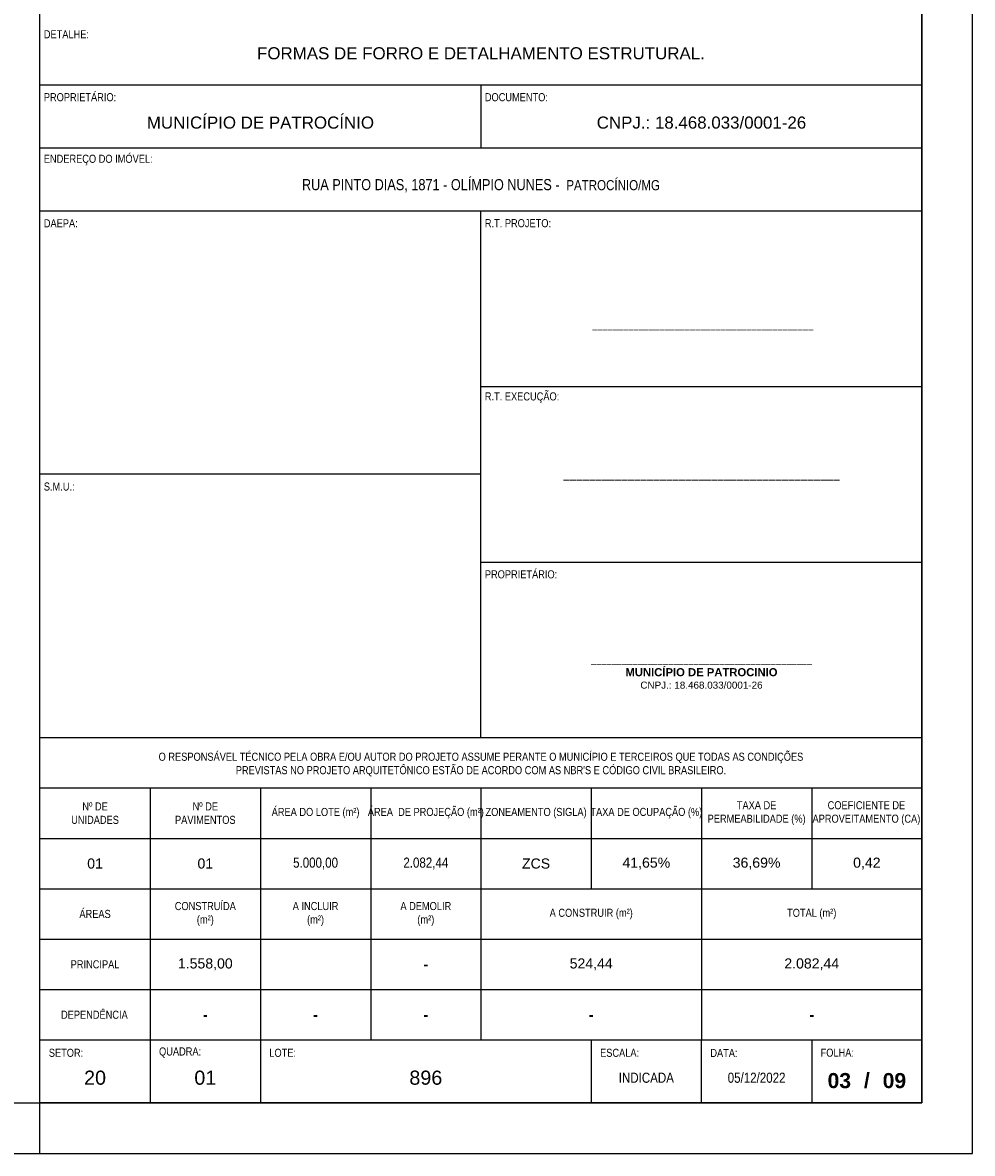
# Model space of a CAD drawing. Header units: millimetres. Extents: x -80 to 444, y 0 to 170.
# Tile 90 of 133: x 245 to 264, y 65 to 87. Entities that reach past the tile are written whole.
import ezdxf

# ---------------------------------------------------------------- set-up
doc = ezdxf.new("R2010")
doc.units = ezdxf.units.MM
doc.styles.add('FORMATO', font='technic_.ttf')
doc.styles.get("Standard").update_dxf_attribs({"font": 'arial.ttf'})

msp = doc.modelspace()

# ---------------------------------------------------------------- linework, layer by layer
at = {"color": 6}
for p, q in [((254.35, 86.2), (254.35, 84.95)), ((254.35, 73.25), (254.35, 83.7)), ((254.35, 78.475), (245.6, 78.475)), ((258.725, 66), (258.725, 67.25))]:
    msp.add_line(p, q, dxfattribs=at)
at = {"color": 1}
msp.add_line((245.6, 65), (245.6, 66), dxfattribs=at)
at = {"color": 2}
msp.add_lwpolyline([(180, 124.4), (180, 65), (264.1, 65), (264.1, 124.4)], close=True, dxfattribs=at)
at = {"color": 6}
for points in [[(182.5, 123.4), (182.5, 66), (263.1, 66), (263.1, 123.4)], [(245.6, 66), (245.6, 94.7), (263.1, 94.7), (263.1, 66)]]:
    msp.add_lwpolyline(points, close=True, dxfattribs=at)
for points in [[(245.6, 86.2), (263.1, 86.2)], [(245.6, 84.95), (263.1, 84.95)], [(245.6, 83.7), (263.1, 83.7)], [(254.35, 80.2167), (263.1, 80.2167)], [(254.35, 76.7333), (263.1, 76.7333)], [(245.6, 73.25), (263.1, 73.25)], [(245.6, 72.25), (263.1, 72.25)], [(245.6, 67.25), (263.1, 67.25)], [(247.7875, 67.25), (247.7875, 66)], [(249.975, 67.25), (249.975, 66)], [(256.5375, 67.25), (256.5375, 66)], [(260.9125, 67.25), (260.9125, 66)]]:
    msp.add_lwpolyline(points, dxfattribs=at)
at = {"color": 2}
for points in [[(247.7875, 72.25), (247.7875, 67.25)], [(249.975, 72.25), (249.975, 67.25)], [(252.1625, 72.25), (252.1625, 71.7144), (252.1625, 70.4771), (252.1625, 69.446), (252.1625, 67.25)], [(254.35, 72.25), (254.35, 67.25)], [(256.5375, 72.25), (256.5375, 70.25)], [(258.725, 72.25), (258.725, 67.25)], [(260.9125, 72.25), (260.9125, 70.25)], [(245.6, 71.25), (263.1, 71.25)], [(245.6, 70.25), (263.1, 70.25)], [(245.6, 69.25), (263.1, 69.25)], [(245.6, 68.25), (263.1, 68.25)]]:
    msp.add_lwpolyline(points, dxfattribs=at)

# ---------------------------------------------------------------- texts
at = {"color": 2, "style": 'FORMATO'}
for s, insert, char_height, width, attachment_point in [(' DETALHE:', (245.6262, 87.1234), 0.16, 17.7475, 7), (' PROPRIETÁRIO:', (245.6262, 85.8734), 0.16, 8.8475, 7), (' DOCUMENTO:', (254.3762, 85.8734), 0.16, 8.8475, 7), (' ENDEREÇO DO IMÓVEL:', (245.6262, 84.6048), 0.16, 17.7475, 7), (' DAEPA:', (245.6262, 83.3734), 0.16, 6.6225, 7), (' R.T. PROJETO:', (254.3762, 83.3734), 0.16, 11.0725, 7), ('___________________________________________', (258.7512, 81.4333), 0.16, 8.75, 5), (' R.T. EXECUÇÃO:', (254.3762, 79.8901), 0.16, 11.0725, 7), (' S.M.U.:', (245.6262, 78.1484), 0.16, 6.6225, 7), ('___________________________________________', (258.725, 78.475), 0.2, 8.75, 5), (' PROPRIETÁRIO:', (254.3762, 76.4067), 0.16, 11.0725, 7), ('___________________________________________\\P{\\fArial|b1|i0|c0|p34;MUNICÍPIO DE PATROCINIO\\P\\fArial|b0|i0|c0|p34;\\H0.875x;CNPJ.: 18.468.033/0001-26}', (258.725, 74.5562), 0.16, 8.75, 5), ("O RESPONSÁVEL TÉCNICO PELA OBRA E/OU AUTOR DO PROJETO ASSUME PERANTE O MUNICÍPIO E TERCEIROS QUE TODAS AS CONDIÇÕES \\PPREVISTAS NO PROJETO ARQUITETÔNICO ESTÃO DE ACORDO COM AS NBR'S E CÓDIGO CIVIL BRASILEIRO.", (254.35, 72.7146), 0.16, 17.5, 5), ('ÁREA DO LOTE (m²)', (251.0687, 71.75), 0.16, 1.718147, 5), ('ÁREA  DE PROJEÇÃO (m²)', (253.2562, 71.75), 0.16, 2.1875, 5), ('TAXA DE OCUPAÇÃO (%)', (257.6312, 71.75), 0.16, 2.1875, 5), ('TAXA DE PERMEABILIDADE (%)', (259.8187, 71.75), 0.16, 2.1875, 5), ('COEFICIENTE DE APROVEITAMENTO (CA)', (261.9974, 71.75), 0.16, 2.169772, 5), ('Nº DE\\PUNIDADES', (246.6937, 71.75), 0.16, 2.1875, 5), ('Nº DE \\PPAVIMENTOS', (248.8812, 71.75), 0.16, 2.1875, 5), ('ZONEAMENTO (SIGLA)', (255.4437, 71.75), 0.16, 2.1875, 5), ('{\\fArial|b0|i0|c0|p34;01}', (246.6937, 70.75), 0.2, 2.1875, 5), ('{\\fArial|b0|i0|c0|p34;01}', (248.8812, 70.75), 0.2, 2.1875, 5), ('5.000,00', (251.0687, 70.75), 0.2, 2.1875, 5), ('2.082,44', (253.2562, 70.75), 0.2, 2.1875, 5), ('{\\fArial|b0|i0|c0|p34;ZCS}', (255.4437, 70.75), 0.2, 2.1875, 5), ('{\\fArial|b0|i0|c0|p34;41,65%}', (257.6312, 70.75), 0.2, 2.1875, 5), ('{\\fArial|b0|i0|c0|p34;36,69%}', (259.8187, 70.75), 0.2, 2.1875, 5), ('{\\fArial|b0|i0|c0|p34;0,42}', (262.0062, 70.75), 0.2, 2.1875, 5), ('CONSTRUÍDA \\P(m²)', (248.8812, 69.75), 0.16, 2.1875, 5), ('ÁREAS', (246.6937, 69.75), 0.16, 2.1875, 5), ('A INCLUIR \\P(m²)', (251.0687, 69.75), 0.16, 2.1875, 5), ('A DEMOLIR \\P(m²)', (253.2562, 69.75), 0.16, 2.1875, 5), ('A CONSTRUIR (m²)', (256.5375, 69.75), 0.16, 4.375, 5), ('TOTAL (m²)', (260.9125, 69.75), 0.16, 4.375, 5), ('PRINCIPAL', (246.6937, 68.75), 0.16, 2.1875, 5), ('{\\fArial|b0|i0|c0|p34;1.558,00}', (248.8812, 68.75), 0.2, 2.1875, 5), ('{\\fArial|b1|i0|c0|p34;-}', (253.2562, 68.75), 0.2, 2.1875, 5), ('{\\fArial|b0|i0|c0|p34;524,44}', (256.5375, 68.75), 0.2, 2.1875, 5), ('{\\fArial|b0|i0|c0|p34;2.082,44}', (260.9125, 68.75), 0.2, 2.1875, 5), ('DEPENDÊNCIA', (246.6806, 67.75), 0.16, 2.16125, 5), ('{\\fArial|b1|i0|c0|p34;-}', (248.8812, 67.75), 0.2, 2.1875, 5), ('{\\fArial|b1|i0|c0|p34;-}', (251.0687, 67.75), 0.2, 2.1875, 5), ('{\\fArial|b1|i0|c0|p34;-}', (253.2562, 67.75), 0.2, 2.1875, 5), ('{\\fArial|b1|i0|c0|p34;-}', (256.5375, 67.75), 0.2, 4.375, 5), ('{\\fArial|b1|i0|c0|p34;-}', (260.9125, 67.75), 0.2, 4.375, 5), (' SETOR:', (245.725, 66.9948), 0.16, 2.1725, 4), (' QUADRA:', (247.9125, 67), 0.16, 2.1725, 4), (' LOTE:', (250.1, 66.9948), 0.16, 6.5625, 4), (' ESCALA:', (256.6625, 66.9948), 0.16, 2.1725, 4), (' DATA:', (258.85, 66.9919), 0.16, 2.1725, 4), (' FOLHA:', (261.0375, 66.9971), 0.16, 2.1875, 4)]:
    msp.add_mtext(s, dxfattribs=dict(at, insert=insert, char_height=char_height, width=width, attachment_point=attachment_point))
at = {"color": 3, "attachment_point": 5, "style": 'FORMATO'}
for s, insert, char_height, width in [('{\\fArial|b0|i0|c0|p34;FORMAS DE FORRO E DETALHAMENTO ESTRUTURAL.}', (254.35, 86.825), 0.24, 17.5), ('{\\fArial|b0|i0|c0|p34;MUNICÍPIO DE PATROCÍNIO}', (249.975, 85.45), 0.24, 8.75), ('{\\fArial|b0|i0|c0|p34;CNPJ.: 18.468.033/0001-26}', (258.725, 85.45), 0.24, 8.75), ('{\\H1.1x;RUA PINTO DIAS, 1871 - OLÍMPIO NUNES - \\H0.90909x; PATROCÍNIO/MG}', (254.35, 84.2), 0.2, 17.5), ('{\\fArial|b0|i0|c0|p34;20}', (246.6937, 66.5), 0.28, 2.1875), ('{\\fArial|b0|i0|c0|p34;01}', (248.8812, 66.5), 0.28, 2.1875), ('{\\fArial|b0|i0|c0|p34;896}', (253.2562, 66.5), 0.28, 6.5625), ('05/12/2022', (259.8187, 66.5), 0.2, 2.1875), ('INDICADA', (257.6312, 66.5), 0.2, 2.1875)]:
    msp.add_mtext(s, dxfattribs=dict(at, insert=insert, char_height=char_height, width=width))
at = {"color": 3, "char_height": 0.3, "attachment_point": 5}
for s, insert, width in [('{\\fArial|b1|i0|c0|p34;03}', (261.4594, 66.442), 1.09375), ('{\\fArial|b1|i0|c0|p34;/}', (262.0062, 66.442), 2.1875), ('{\\fArial|b1|i0|c0|p34;09}', (262.5531, 66.442), 1.09375)]:
    msp.add_mtext(s, dxfattribs=dict(at, insert=insert, width=width))

doc.saveas('drawing.dxf')
